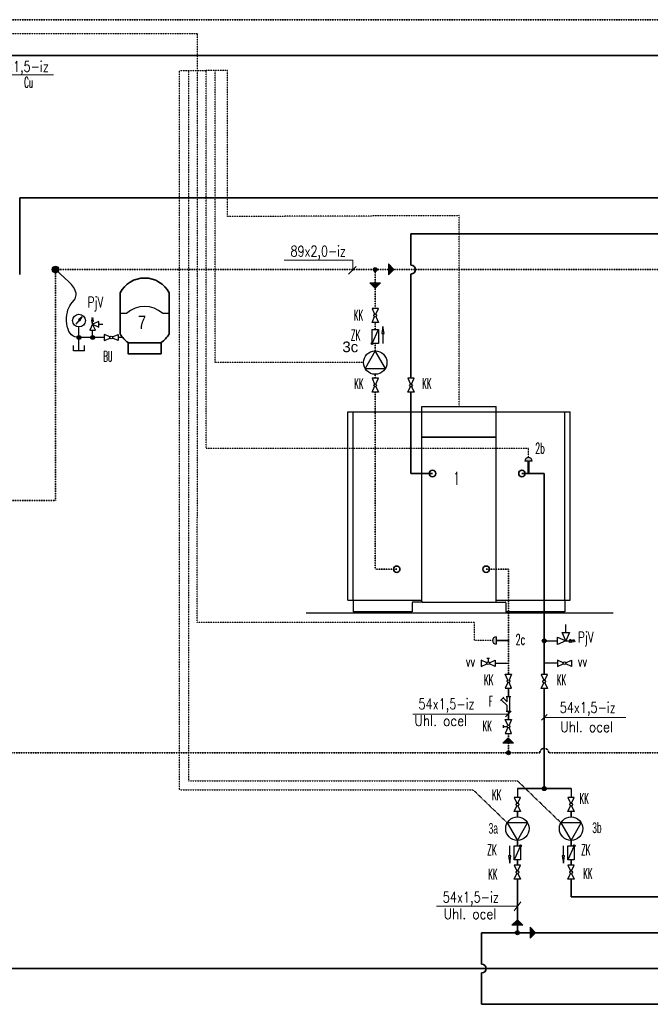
# Model space of a CAD drawing. Header units: millimetres. Extents: x -98431657 to -98227415, y -465497820 to -465456067.
# Tile 31 of 62: x -98403650 to -98400676, y -465490765 to -465486121. Entities that reach past the tile are written whole.
import ezdxf

# ---------------------------------------------------------------- set-up
doc = ezdxf.new("R2010")
doc.units = ezdxf.units.MM
doc.linetypes.add('Carkovana 0.5x', pattern=[0.14, 0.1, -0.04])
doc.linetypes.add('Teckovana', pattern=[0.06, 0, -0.06])
for name, color, linetype, lineweight in [('Aktivní chlazení', 7, 'Continuous', 25), ('Pasivní chlazení', 7, 'Continuous', 25), ('Standard', 7, 'Continuous', 25), ('WPF 1 - vrt', 7, 'Continuous', 25), ('WPF 2 - vrt', 7, 'Continuous', 25), ('základ', 7, 'Continuous', 25)]:
    doc.layers.add(name, color=color, linetype=linetype, lineweight=lineweight)
doc.styles.add('ARIALNARROW', font='ARIALN.TTF')
doc.styles.add('ROMANS', font='romans__.ttf')

msp = doc.modelspace()

# ---------------------------------------------------------------- hatches: boundary and pattern name
at = {"layer": 'Standard', "linetype": 'Continuous', "lineweight": 13, "true_color": 0x000000}
for points in [[(-98401910.9, -465487273.1), (-98401885.3, -465487298.7), (-98401910.9, -465487298.7)], [(-98401910.9, -465487324.4), (-98401910.9, -465487298.7), (-98401885.3, -465487298.7)]]:
    msp.add_hatch(color=18, dxfattribs=at).paths.add_polyline_path(points, flags=16)
for points in [[(-98401999.9, -465487362.1), (-98401974.3, -465487387.8), (-98401974.3, -465487362.1)], [(-98401948.7, -465487362.1), (-98401974.3, -465487362.1), (-98401974.3, -465487387.8)], [(-98401372.6, -465489532.9), (-98401347, -465489532.9), (-98401347, -465489507.2)], [(-98401321.3, -465489532.9), (-98401347, -465489507.2), (-98401347, -465489532.9)], [(-98401328.8, -465490391.7), (-98401303.2, -465490391.7), (-98401303.2, -465490366.1)], [(-98401277.6, -465490391.7), (-98401303.2, -465490366.1), (-98401303.2, -465490391.7)], [(-98401243, -465490401.6), (-98401243, -465490427.2), (-98401217.4, -465490427.2)], [(-98401243, -465490452.8), (-98401217.4, -465490427.2), (-98401243, -465490427.2)]]:
    msp.add_hatch(color=18, dxfattribs=at).paths.add_polyline_path(points)
at = {"layer": 'WPF 1 - vrt', "true_color": 0x000000}
for points in [[(-98403480.9, -465487283.7), (-98403481.7, -465487283.6), (-98403482.5, -465487283.7), (-98403483.3, -465487283.7), (-98403484.1, -465487283.8), (-98403484.9, -465487284), (-98403485.6, -465487284.1), (-98403486.4, -465487284.4), (-98403487.2, -465487284.6), (-98403487.9, -465487284.9), (-98403488.6, -465487285.2), (-98403489.3, -465487285.6), (-98403490, -465487286), (-98403490.7, -465487286.5), (-98403491.3, -465487286.9), (-98403491.9, -465487287.4), (-98403492.5, -465487288), (-98403493.1, -465487288.5), (-98403493.6, -465487289.1), (-98403494.1, -465487289.7), (-98403494.6, -465487290.4), (-98403495, -465487291), (-98403495.4, -465487291.7), (-98403495.8, -465487292.4), (-98403496.1, -465487293.1), (-98403496.4, -465487293.9), (-98403496.7, -465487294.6), (-98403496.9, -465487295.4), (-98403497.1, -465487296.2), (-98403497.2, -465487296.9), (-98403497.3, -465487297.7), (-98403497.4, -465487298.5), (-98403497.4, -465487299.3), (-98403497.4, -465487300.1), (-98403497.3, -465487300.9), (-98403497.2, -465487301.7), (-98403497.1, -465487302.5), (-98403496.9, -465487303.3), (-98403496.7, -465487304), (-98403496.4, -465487304.8), (-98403496.1, -465487305.5), (-98403495.8, -465487306.2), (-98403495.4, -465487306.9), (-98403495, -465487307.6), (-98403494.6, -465487308.3), (-98403494.1, -465487308.9), (-98403493.6, -465487309.5), (-98403493.1, -465487310.1), (-98403492.5, -465487310.7), (-98403491.9, -465487311.2), (-98403491.3, -465487311.7), (-98403490.7, -465487312.2), (-98403490, -465487312.6), (-98403489.3, -465487313), (-98403488.6, -465487313.4), (-98403487.9, -465487313.7), (-98403487.2, -465487314), (-98403486.4, -465487314.3), (-98403485.6, -465487314.5), (-98403484.9, -465487314.7), (-98403484.1, -465487314.8), (-98403483.3, -465487314.9), (-98403482.5, -465487315), (-98403481.7, -465487315), (-98403480.9, -465487315), (-98403480.1, -465487314.9), (-98403479.3, -465487314.8), (-98403478.6, -465487314.7), (-98403477.8, -465487314.5), (-98403477, -465487314.3), (-98403476.3, -465487314), (-98403475.5, -465487313.7), (-98403474.8, -465487313.4), (-98403474.1, -465487313), (-98403473.4, -465487312.6), (-98403472.8, -465487312.2), (-98403472.1, -465487311.7), (-98403471.5, -465487311.2), (-98403470.9, -465487310.7), (-98403470.4, -465487310.1), (-98403469.8, -465487309.5), (-98403469.3, -465487308.9), (-98403468.8, -465487308.3), (-98403468.4, -465487307.6), (-98403468, -465487306.9), (-98403467.6, -465487306.2), (-98403467.3, -465487305.5), (-98403467, -465487304.8), (-98403466.8, -465487304), (-98403466.5, -465487303.3), (-98403466.4, -465487302.5), (-98403466.2, -465487301.7), (-98403466.1, -465487300.9), (-98403466.1, -465487300.1), (-98403466, -465487299.3), (-98403466.1, -465487298.5), (-98403466.1, -465487297.7), (-98403466.2, -465487296.9), (-98403466.4, -465487296.2), (-98403466.5, -465487295.4), (-98403466.8, -465487294.6), (-98403467, -465487293.9), (-98403467.3, -465487293.1), (-98403467.6, -465487292.4), (-98403468, -465487291.7), (-98403468.4, -465487291), (-98403468.8, -465487290.4), (-98403469.3, -465487289.7), (-98403469.8, -465487289.1), (-98403470.4, -465487288.5), (-98403470.9, -465487288), (-98403471.5, -465487287.4), (-98403472.1, -465487286.9), (-98403472.8, -465487286.5), (-98403473.4, -465487286), (-98403474.1, -465487285.6), (-98403474.8, -465487285.2), (-98403475.5, -465487284.9), (-98403476.3, -465487284.6), (-98403477, -465487284.4), (-98403477.8, -465487284.1), (-98403478.6, -465487284), (-98403479.3, -465487283.8), (-98403480.1, -465487283.7)], [(-98403480.9, -465487283.7), (-98403481.7, -465487283.6), (-98403482.5, -465487283.7), (-98403483.3, -465487283.7), (-98403484.1, -465487283.8), (-98403484.9, -465487284), (-98403485.6, -465487284.1), (-98403486.4, -465487284.4), (-98403487.2, -465487284.6), (-98403487.9, -465487284.9), (-98403488.6, -465487285.2), (-98403489.3, -465487285.6), (-98403490, -465487286), (-98403490.7, -465487286.5), (-98403491.3, -465487286.9), (-98403491.9, -465487287.4), (-98403492.5, -465487288), (-98403493.1, -465487288.5), (-98403493.6, -465487289.1), (-98403494.1, -465487289.7), (-98403494.6, -465487290.4), (-98403495, -465487291), (-98403495.4, -465487291.7), (-98403495.8, -465487292.4), (-98403496.1, -465487293.1), (-98403496.4, -465487293.9), (-98403496.7, -465487294.6), (-98403496.9, -465487295.4), (-98403497.1, -465487296.2), (-98403497.2, -465487296.9), (-98403497.3, -465487297.7), (-98403497.4, -465487298.5), (-98403497.4, -465487299.3), (-98403497.4, -465487300.1), (-98403497.3, -465487300.9), (-98403497.2, -465487301.7), (-98403497.1, -465487302.5), (-98403496.9, -465487303.3), (-98403496.7, -465487304), (-98403496.4, -465487304.8), (-98403496.1, -465487305.5), (-98403495.8, -465487306.2), (-98403495.4, -465487306.9), (-98403495, -465487307.6), (-98403494.6, -465487308.3), (-98403494.1, -465487308.9), (-98403493.6, -465487309.5), (-98403493.1, -465487310.1), (-98403492.5, -465487310.7), (-98403491.9, -465487311.2), (-98403491.3, -465487311.7), (-98403490.7, -465487312.2), (-98403490, -465487312.6), (-98403489.3, -465487313), (-98403488.6, -465487313.4), (-98403487.9, -465487313.7), (-98403487.2, -465487314), (-98403486.4, -465487314.3), (-98403485.6, -465487314.5), (-98403484.9, -465487314.7), (-98403484.1, -465487314.8), (-98403483.3, -465487314.9), (-98403482.5, -465487315), (-98403481.7, -465487315), (-98403480.9, -465487315), (-98403480.1, -465487314.9), (-98403479.3, -465487314.8), (-98403478.6, -465487314.7), (-98403477.8, -465487314.5), (-98403477, -465487314.3), (-98403476.3, -465487314), (-98403475.5, -465487313.7), (-98403474.8, -465487313.4), (-98403474.1, -465487313), (-98403473.4, -465487312.6), (-98403472.8, -465487312.2), (-98403472.1, -465487311.7), (-98403471.5, -465487311.2), (-98403470.9, -465487310.7), (-98403470.4, -465487310.1), (-98403469.8, -465487309.5), (-98403469.3, -465487308.9), (-98403468.8, -465487308.3), (-98403468.4, -465487307.6), (-98403468, -465487306.9), (-98403467.6, -465487306.2), (-98403467.3, -465487305.5), (-98403467, -465487304.8), (-98403466.8, -465487304), (-98403466.5, -465487303.3), (-98403466.4, -465487302.5), (-98403466.2, -465487301.7), (-98403466.1, -465487300.9), (-98403466.1, -465487300.1), (-98403466, -465487299.3), (-98403466.1, -465487298.5), (-98403466.1, -465487297.7), (-98403466.2, -465487296.9), (-98403466.4, -465487296.2), (-98403466.5, -465487295.4), (-98403466.8, -465487294.6), (-98403467, -465487293.9), (-98403467.3, -465487293.1), (-98403467.6, -465487292.4), (-98403468, -465487291.7), (-98403468.4, -465487291), (-98403468.8, -465487290.4), (-98403469.3, -465487289.7), (-98403469.8, -465487289.1), (-98403470.4, -465487288.5), (-98403470.9, -465487288), (-98403471.5, -465487287.4), (-98403472.1, -465487286.9), (-98403472.8, -465487286.5), (-98403473.4, -465487286), (-98403474.1, -465487285.6), (-98403474.8, -465487285.2), (-98403475.5, -465487284.9), (-98403476.3, -465487284.6), (-98403477, -465487284.4), (-98403477.8, -465487284.1), (-98403478.6, -465487284), (-98403479.3, -465487283.8), (-98403480.1, -465487283.7)], [(-98403361.7, -465487619.8), (-98403361.9, -465487617.9), (-98403362.4, -465487616.1), (-98403363.3, -465487614.5), (-98403364.5, -465487613.1), (-98403366, -465487611.9), (-98403367.7, -465487611.1), (-98403369.5, -465487610.7), (-98403371.3, -465487610.6), (-98403373.2, -465487610.8), (-98403374.9, -465487611.5), (-98403376.5, -465487612.5), (-98403377.9, -465487613.8), (-98403378.9, -465487615.3), (-98403379.7, -465487617), (-98403380.1, -465487618.8), (-98403380.1, -465487620.7), (-98403379.7, -465487622.5), (-98403378.9, -465487624.2), (-98403377.9, -465487625.8), (-98403376.5, -465487627.1), (-98403374.9, -465487628), (-98403373.2, -465487628.7), (-98403371.3, -465487629), (-98403369.5, -465487628.9), (-98403367.7, -465487628.4), (-98403366, -465487627.6), (-98403364.5, -465487626.4), (-98403363.3, -465487625), (-98403362.4, -465487623.4), (-98403361.9, -465487621.6)], [(-98403297.2, -465487619.8), (-98403297.3, -465487617.9), (-98403297.9, -465487616.1), (-98403298.8, -465487614.5), (-98403300, -465487613.1), (-98403301.5, -465487611.9), (-98403303.2, -465487611.1), (-98403305, -465487610.7), (-98403306.8, -465487610.6), (-98403308.7, -465487610.8), (-98403310.4, -465487611.5), (-98403312, -465487612.5), (-98403313.4, -465487613.8), (-98403314.4, -465487615.3), (-98403315.2, -465487617), (-98403315.5, -465487618.8), (-98403315.5, -465487620.7), (-98403315.2, -465487622.5), (-98403314.4, -465487624.2), (-98403313.4, -465487625.8), (-98403312, -465487627.1), (-98403310.4, -465487628), (-98403308.7, -465487628.7), (-98403306.8, -465487629), (-98403305, -465487628.9), (-98403303.2, -465487628.4), (-98403301.5, -465487627.6), (-98403300, -465487626.4), (-98403298.8, -465487625), (-98403297.9, -465487623.4), (-98403297.3, -465487621.6)], [(-98401983.9, -465487648.6), (-98401984, -465487647.7), (-98401984.3, -465487646.8), (-98401984.7, -465487646), (-98401985.4, -465487645.3), (-98401986.1, -465487644.7), (-98401986.9, -465487644.3), (-98401987.8, -465487644.1), (-98401988.8, -465487644), (-98401989.7, -465487644.2), (-98401990.6, -465487644.5), (-98401991.3, -465487645), (-98401992, -465487645.6), (-98401992.6, -465487646.4), (-98401992.9, -465487647.3), (-98401993.1, -465487648.2), (-98401993.1, -465487649.1), (-98401992.9, -465487650), (-98401992.6, -465487650.9), (-98401992, -465487651.6), (-98401991.3, -465487652.3), (-98401990.6, -465487652.8), (-98401989.7, -465487653.1), (-98401988.8, -465487653.2), (-98401987.8, -465487653.2), (-98401986.9, -465487653), (-98401986.1, -465487652.5), (-98401985.4, -465487652), (-98401984.7, -465487651.3), (-98401984.3, -465487650.4), (-98401984, -465487649.6)], [(-98401167.4, -465489050.4), (-98401167.6, -465489048.6), (-98401168.2, -465489046.8), (-98401169.1, -465489045.2), (-98401170.3, -465489043.7), (-98401171.8, -465489042.6), (-98401173.4, -465489041.8), (-98401175.2, -465489041.3), (-98401177.1, -465489041.2), (-98401178.9, -465489041.5), (-98401180.7, -465489042.1), (-98401182.3, -465489043.1), (-98401183.6, -465489044.4), (-98401184.7, -465489045.9), (-98401185.4, -465489047.7), (-98401185.8, -465489049.5), (-98401185.8, -465489051.4), (-98401185.4, -465489053.2), (-98401184.7, -465489054.9), (-98401183.6, -465489056.4), (-98401182.3, -465489057.7), (-98401180.7, -465489058.7), (-98401178.9, -465489059.3), (-98401177.1, -465489059.6), (-98401175.2, -465489059.5), (-98401173.4, -465489059.1), (-98401171.8, -465489058.2), (-98401170.3, -465489057.1), (-98401169.1, -465489055.7), (-98401168.2, -465489054.1), (-98401167.6, -465489052.3)], [(-98401336.2, -465489578.7), (-98401336.3, -465489576.8), (-98401336.9, -465489575.1), (-98401337.8, -465489573.4), (-98401339, -465489572), (-98401340.5, -465489570.9), (-98401342.2, -465489570), (-98401344, -465489569.6), (-98401345.8, -465489569.5), (-98401347.7, -465489569.8), (-98401349.4, -465489570.4), (-98401351, -465489571.4), (-98401352.4, -465489572.7), (-98401353.4, -465489574.2), (-98401354.2, -465489575.9), (-98401354.5, -465489577.8), (-98401354.5, -465489579.6), (-98401354.2, -465489581.4), (-98401353.4, -465489583.2), (-98401352.4, -465489584.7), (-98401351, -465489586), (-98401349.4, -465489587), (-98401347.7, -465489587.6), (-98401345.8, -465489587.9), (-98401344, -465489587.8), (-98401342.2, -465489587.3), (-98401340.5, -465489586.5), (-98401339, -465489585.4), (-98401337.8, -465489584), (-98401336.9, -465489582.3), (-98401336.3, -465489580.5)], [(-98401167.4, -465489747.5), (-98401167.6, -465489745.6), (-98401168.2, -465489743.8), (-98401169.1, -465489742.2), (-98401170.3, -465489740.8), (-98401171.8, -465489739.7), (-98401173.4, -465489738.8), (-98401175.2, -465489738.4), (-98401177.1, -465489738.3), (-98401178.9, -465489738.6), (-98401180.7, -465489739.2), (-98401182.3, -465489740.2), (-98401183.6, -465489741.5), (-98401184.7, -465489743), (-98401185.4, -465489744.7), (-98401185.8, -465489746.5), (-98401185.8, -465489748.4), (-98401185.4, -465489750.2), (-98401184.7, -465489751.9), (-98401183.6, -465489753.5), (-98401182.3, -465489754.8), (-98401180.7, -465489755.7), (-98401178.9, -465489756.4), (-98401177.1, -465489756.7), (-98401175.2, -465489756.6), (-98401173.4, -465489756.1), (-98401171.8, -465489755.3), (-98401170.3, -465489754.2), (-98401169.1, -465489752.7), (-98401168.2, -465489751.1), (-98401167.6, -465489749.3)], [(-98401283.8, -465490016.9), (-98401283.9, -465490016), (-98401284.1, -465490015.1), (-98401284.6, -465490014.3), (-98401285.2, -465490013.6), (-98401285.9, -465490013), (-98401286.8, -465490012.6), (-98401287.7, -465490012.3), (-98401288.6, -465490012.3), (-98401289.5, -465490012.4), (-98401290.4, -465490012.8), (-98401291.2, -465490013.3), (-98401291.9, -465490013.9), (-98401292.4, -465490014.7), (-98401292.8, -465490015.5), (-98401293, -465490016.4), (-98401293, -465490017.4), (-98401292.8, -465490018.3), (-98401292.4, -465490019.1), (-98401291.9, -465490019.9), (-98401291.2, -465490020.5), (-98401290.4, -465490021), (-98401289.5, -465490021.4), (-98401288.6, -465490021.5), (-98401287.7, -465490021.4), (-98401286.8, -465490021.2), (-98401285.9, -465490020.8), (-98401285.2, -465490020.2), (-98401284.6, -465490019.5), (-98401284.1, -465490018.7), (-98401283.9, -465490017.8)], [(-98401030.6, -465490016.9), (-98401030.7, -465490016), (-98401031, -465490015.1), (-98401031.5, -465490014.3), (-98401032.1, -465490013.6), (-98401032.8, -465490013), (-98401033.7, -465490012.6), (-98401034.6, -465490012.3), (-98401035.5, -465490012.3), (-98401036.4, -465490012.4), (-98401037.3, -465490012.8), (-98401038.1, -465490013.3), (-98401038.8, -465490013.9), (-98401039.3, -465490014.7), (-98401039.7, -465490015.5), (-98401039.8, -465490016.4), (-98401039.8, -465490017.4), (-98401039.7, -465490018.3), (-98401039.3, -465490019.1), (-98401038.8, -465490019.9), (-98401038.1, -465490020.5), (-98401037.3, -465490021), (-98401036.4, -465490021.4), (-98401035.5, -465490021.5), (-98401034.6, -465490021.4), (-98401033.7, -465490021.2), (-98401032.8, -465490020.8), (-98401032.1, -465490020.2), (-98401031.5, -465490019.5), (-98401031, -465490018.7), (-98401030.7, -465490017.8)]]:
    msp.add_hatch(color=18, dxfattribs=at).paths.add_polyline_path(points)
at = {"layer": 'WPF 1 - vrt', "true_color": 0xe8e8e8}
for points in [[(-98401268.4, -465488203.4), (-98401252.7, -465488203.4), (-98401252.7, -465488261.1), (-98401249, -465488261.1), (-98401249, -465488203.4), (-98401233.3, -465488203.4), (-98401233.4, -465488201.6), (-98401233.6, -465488199.9), (-98401234.1, -465488198.2), (-98401234.7, -465488196.5), (-98401235.5, -465488194.9), (-98401236.4, -465488193.4), (-98401237.5, -465488192), (-98401238.7, -465488190.7), (-98401240.1, -465488189.5), (-98401241.6, -465488188.5), (-98401243.1, -465488187.7), (-98401244.7, -465488186.9), (-98401246.4, -465488186.4), (-98401248.2, -465488186.1), (-98401250, -465488185.9), (-98401251.7, -465488185.9), (-98401253.5, -465488186.1), (-98401255.2, -465488186.4), (-98401256.9, -465488186.9), (-98401258.6, -465488187.7), (-98401260.1, -465488188.5), (-98401261.6, -465488189.5), (-98401262.9, -465488190.7), (-98401264.2, -465488192), (-98401265.3, -465488193.4), (-98401266.2, -465488194.9), (-98401267, -465488196.5), (-98401267.6, -465488198.2), (-98401268.1, -465488199.9), (-98401268.3, -465488201.6)], [(-98401403.1, -465489066.5), (-98401403.1, -465489050.9), (-98401345.4, -465489050.9), (-98401345.4, -465489047.1), (-98401403.1, -465489047.1), (-98401403.1, -465489031.4), (-98401404.9, -465489031.5), (-98401406.6, -465489031.8), (-98401408.3, -465489032.2), (-98401410, -465489032.8), (-98401411.6, -465489033.6), (-98401413.1, -465489034.5), (-98401414.5, -465489035.6), (-98401415.8, -465489036.9), (-98401417, -465489038.2), (-98401418, -465489039.7), (-98401418.9, -465489041.2), (-98401419.6, -465489042.9), (-98401420.1, -465489044.6), (-98401420.4, -465489046.3), (-98401420.6, -465489048.1), (-98401420.6, -465489049.9), (-98401420.4, -465489051.6), (-98401420.1, -465489053.4), (-98401419.6, -465489055.1), (-98401418.9, -465489056.7), (-98401418, -465489058.3), (-98401417, -465489059.7), (-98401415.8, -465489061.1), (-98401414.5, -465489062.3), (-98401413.1, -465489063.4), (-98401411.6, -465489064.3), (-98401410, -465489065.1), (-98401408.3, -465489065.7), (-98401406.6, -465489066.2), (-98401404.9, -465489066.4)]]:
    msp.add_hatch(color=254, dxfattribs=at).paths.add_polyline_path(points)
at = {"layer": 'WPF 2 - vrt', "true_color": 0x000000}
for points in [[(-98401964.5, -465487299.3), (-98401964.7, -465487297.5), (-98401965.2, -465487295.7), (-98401966.2, -465487294.1), (-98401967.4, -465487292.6), (-98401968.8, -465487291.5), (-98401970.5, -465487290.7), (-98401972.3, -465487290.2), (-98401974.2, -465487290.1), (-98401976, -465487290.4), (-98401977.8, -465487291), (-98401979.4, -465487292), (-98401980.7, -465487293.3), (-98401981.8, -465487294.8), (-98401982.5, -465487296.6), (-98401982.9, -465487298.4), (-98401982.9, -465487300.3), (-98401982.5, -465487302.1), (-98401981.8, -465487303.8), (-98401980.7, -465487305.3), (-98401979.4, -465487306.6), (-98401977.8, -465487307.6), (-98401976, -465487308.2), (-98401974.2, -465487308.5), (-98401972.3, -465487308.4), (-98401970.5, -465487308), (-98401968.8, -465487307.1), (-98401967.4, -465487306), (-98401966.2, -465487304.6), (-98401965.2, -465487303), (-98401964.7, -465487301.2)], [(-98401294, -465490427.2), (-98401294.2, -465490425.3), (-98401294.7, -465490423.6), (-98401295.6, -465490421.9), (-98401296.8, -465490420.5), (-98401298.3, -465490419.4), (-98401300, -465490418.5), (-98401301.8, -465490418.1), (-98401303.7, -465490418), (-98401305.5, -465490418.3), (-98401307.2, -465490418.9), (-98401308.8, -465490419.9), (-98401310.2, -465490421.2), (-98401311.2, -465490422.7), (-98401312, -465490424.4), (-98401312.4, -465490426.3), (-98401312.4, -465490428.1), (-98401312, -465490429.9), (-98401311.2, -465490431.7), (-98401310.2, -465490433.2), (-98401308.8, -465490434.5), (-98401307.2, -465490435.5), (-98401305.5, -465490436.1), (-98401303.7, -465490436.4), (-98401301.8, -465490436.3), (-98401300, -465490435.8), (-98401298.3, -465490435), (-98401296.8, -465490433.9), (-98401295.6, -465490432.5), (-98401294.7, -465490430.8), (-98401294.2, -465490429)]]:
    msp.add_hatch(color=18, dxfattribs=at).paths.add_polyline_path(points)

# ---------------------------------------------------------------- linework, layer by layer
at = {"color": 0, "linetype": 'Continuous', "lineweight": 13}
for p, q in [((-98403491.4, -465486381.2), (-98403819.8, -465486381.2)), ((-98402080.1, -465487255.3), (-98402402.5, -465487255.3)), ((-98402063.5, -465487284.6), (-98402100.1, -465487321.2)), ((-98402080.1, -465487255.3), (-98402080.1, -465487305.5)), ((-98401885.3, -465487298.7), (-98401910.9, -465487273.1)), ((-98401910.9, -465487273.1), (-98401910.9, -465487298.7)), ((-98401885.3, -465487298.7), (-98401910.9, -465487324.4)), ((-98401910.9, -465487324.4), (-98401910.9, -465487298.7)), ((-98401974.3, -465487387.8), (-98401999.9, -465487362.1)), ((-98401999.9, -465487362.1), (-98401974.3, -465487362.1)), ((-98401974.3, -465487387.8), (-98401948.7, -465487362.1)), ((-98401948.7, -465487362.1), (-98401974.3, -465487362.1)), ((-98401345.4, -465489395.6), (-98401797, -465489395.6)), ((-98401358.6, -465489408.9), (-98401332.1, -465489382.4)), ((-98401189.9, -465489425.1), (-98401163.4, -465489398.6)), ((-98400791.3, -465489411.9), (-98401176.6, -465489411.9)), ((-98401347, -465489507.2), (-98401372.6, -465489532.9)), ((-98401347, -465489507.2), (-98401321.3, -465489532.9)), ((-98401372.6, -465489532.9), (-98401347, -465489532.9)), ((-98401321.3, -465489532.9), (-98401347, -465489532.9)), ((-98401301.7, -465490301.8), (-98401685.2, -465490301.8)), ((-98401287, -465490282.1), (-98401317.9, -465490323.6)), ((-98401303.2, -465490366.1), (-98401328.8, -465490391.7)), ((-98401328.8, -465490391.7), (-98401303.2, -465490391.7)), ((-98401303.2, -465490366.1), (-98401277.6, -465490391.7)), ((-98401277.6, -465490391.7), (-98401303.2, -465490391.7)), ((-98401217.4, -465490427.2), (-98401243, -465490401.6)), ((-98401243, -465490401.6), (-98401243, -465490427.2)), ((-98401217.4, -465490427.2), (-98401243, -465490452.8)), ((-98401243, -465490452.8), (-98401243, -465490427.2))]:
    msp.add_line(p, q, dxfattribs=at)
at = {"layer": 'Aktivní chlazení', "color": 171, "linetype": 'Carkovana 0.5x', "lineweight": 35, "true_color": 0x7070ff}
msp.add_line((-98400347.8, -465486120.9), (-98403798.1, -465486120.9), dxfattribs=at)
at = {"layer": 'Aktivní chlazení', "color": 1, "lineweight": 35}
msp.add_line((-98400073.5, -465486289.7), (-98403798.1, -465486289.7), dxfattribs=at)
at = {"layer": 'WPF 1 - vrt', "linetype": 'Teckovana'}
for p, q in [((-98402812.2, -465486188.4), (-98405091, -465486188.4)), ((-98402812.2, -465486361), (-98402812.2, -465486188.4)), ((-98402897.2, -465489752.7), (-98402897.2, -465486361)), ((-98402897.2, -465486361), (-98402770.6, -465486361)), ((-98402855, -465486361), (-98402855, -465489710.5)), ((-98402812.8, -465488964.6), (-98402812.2, -465486361)), ((-98402770.6, -465488143.7), (-98402770.6, -465486361)), ((-98402671.2, -465486361), (-98402770.6, -465486361)), ((-98402728.5, -465487738.2), (-98402728.5, -465486361)), ((-98402029, -465487738.2), (-98402728.5, -465487738.2)), ((-98401250.8, -465488143.7), (-98402770.6, -465488143.7)), ((-98401250.8, -465488185.9), (-98401250.8, -465488143.7)), ((-98401505, -465488964.6), (-98402812.8, -465488964.3)), ((-98401505, -465489049), (-98401505, -465488964.6)), ((-98401420.6, -465489049), (-98401505, -465489049)), ((-98402855, -465489710.5), (-98401303.2, -465489710.5)), ((-98401097.9, -465489908.7), (-98401303.2, -465489710.5)), ((-98402897.2, -465489752.7), (-98401512.6, -465489752.7)), ((-98401351.1, -465489908.7), (-98401512.6, -465489752.7))]:
    msp.add_line(p, q, dxfattribs=at)
at = {"layer": 'WPF 1 - vrt', "color": 30, "lineweight": 35}
for p, q in [((-98403650.5, -465486961.8), (-98399611.2, -465486961.8)), ((-98403650.5, -465487323.1), (-98403650.5, -465486961.8)), ((-98399611.2, -465487130.6), (-98401805, -465487130.6)), ((-98401805, -465487278.2), (-98401805, -465487130.6)), ((-98401805, -465487812.3), (-98401805, -465487320.4)), ((-98401805, -465488261.1), (-98401805, -465487878.4)), ((-98401703.7, -465488261.1), (-98401805, -465488261.1))]:
    msp.add_line(p, q, dxfattribs=at)
at = {"layer": 'WPF 1 - vrt', "color": 171, "linetype": 'Carkovana 0.5x', "lineweight": 35, "true_color": 0x7070ff}
for p, q in [((-98403481.7, -465487299.3), (-98401973.7, -465487299.3)), ((-98403481.7, -465487299.3), (-98403481.7, -465488388.2)), ((-98401973.7, -465487482.5), (-98401973.7, -465487299.3)), ((-98401973.7, -465487582.8), (-98401973.7, -465487548.5)), ((-98401973.7, -465487683), (-98401973.7, -465487648.6)), ((-98401973.7, -465487812.3), (-98401973.7, -465487793.5)), ((-98401973.7, -465488300.7), (-98401973.7, -465487878.4)), ((-98401973.7, -465488712.8), (-98401973.7, -465488300.7)), ((-98404375.3, -465488388.2), (-98403481.7, -465488388.2)), ((-98401872.5, -465488712.8), (-98401973.7, -465488712.8)), ((-98401450.6, -465488712.8), (-98401345.4, -465488712.8)), ((-98401345.4, -465488856.3), (-98401345.4, -465488712.8)), ((-98401345.4, -465488856.3), (-98401345.4, -465489208.2)), ((-98401345.4, -465489486.8), (-98401345.4, -465489578.7))]:
    msp.add_line(p, q, dxfattribs=at)
at = {"layer": 'WPF 1 - vrt', "color": 0, "lineweight": 35}
for p, q in [((-98403177.1, -465487409.3), (-98403177.1, -465487506.2)), ((-98402945.4, -465487409.3), (-98402945.4, -465487506.2)), ((-98403177.1, -465487506.2), (-98403177.1, -465487603)), ((-98402945.4, -465487506.2), (-98402945.4, -465487603)), ((-98402983.5, -465487644.2), (-98403138.9, -465487644.2))]:
    msp.add_line(p, q, dxfattribs=at)
at = {"layer": 'WPF 1 - vrt'}
for p, q in [((-98403146.7, -465487506.2), (-98403177.1, -465487506.2)), ((-98402945.4, -465487506.2), (-98402975.8, -465487506.2)), ((-98403369.7, -465487538.5), (-98403385.4, -465487557.7)), ((-98403312.3, -465487545.7), (-98403300.8, -465487542.6)), ((-98403306.4, -465487547.3), (-98403312.3, -465487545.7)), ((-98403311.5, -465487539.5), (-98403301.6, -465487536.4)), ((-98403300.8, -465487542.6), (-98403311.5, -465487539.5)), ((-98403310.8, -465487533.3), (-98403302.4, -465487530.2)), ((-98403301.6, -465487536.4), (-98403310.8, -465487533.3)), ((-98403302.4, -465487530.2), (-98403310, -465487527)), ((-98403306.4, -465487557.5), (-98403306.4, -465487547.3)), ((-98403277.9, -465487557.5), (-98403258.1, -465487557.5)), ((-98403370.9, -465487619.8), (-98403370.9, -465487570)), ((-98403306.4, -465487619.8), (-98403306.4, -465487585.9)), ((-98401988.5, -465487648.6), (-98401958.9, -465487582.8)), ((-98401937.3, -465487601), (-98401937.3, -465487648.7)), ((-98403251.4, -465487619.8), (-98403370.9, -465487619.8)), ((-98403370.9, -465487683), (-98403370.9, -465487619.8)), ((-98403164.9, -465487619.8), (-98403185.4, -465487619.8)), ((-98403396.2, -465487683), (-98403396.2, -465487657.7)), ((-98403345.6, -465487683), (-98403396.2, -465487683)), ((-98403345.6, -465487683), (-98403345.6, -465487657.7)), ((-98402102.6, -465488859.1), (-98402102.6, -465487969.8)), ((-98402102.6, -465487969.8), (-98401054.7, -465487969.8)), ((-98402077.3, -465488859.1), (-98402077.3, -465487969.8)), ((-98401753.3, -465487944.5), (-98401404, -465487944.5)), ((-98401753.3, -465488087.9), (-98401753.3, -465487944.5)), ((-98401404, -465488087.9), (-98401404, -465487944.5)), ((-98401080, -465488859.1), (-98401080, -465487969.8)), ((-98401054.7, -465488859.1), (-98401054.7, -465487969.8)), ((-98401753.3, -465488087.9), (-98401404, -465488087.9)), ((-98401753.3, -465488865.9), (-98401753.3, -465488090.5)), ((-98401753.3, -465488090.5), (-98401404, -465488090.5)), ((-98401728, -465488090.5), (-98401728, -465488087.9)), ((-98401429.3, -465488090.5), (-98401429.3, -465488087.9)), ((-98401404, -465488865.9), (-98401404, -465488090.5)), ((-98401252.7, -465488203.4), (-98401268.4, -465488203.4)), ((-98401233.3, -465488203.4), (-98401249, -465488203.4)), ((-98402102.6, -465488859.1), (-98401753.3, -465488859.1)), ((-98402077.3, -465488859.1), (-98402077.3, -465488914)), ((-98401404, -465488859.1), (-98401054.7, -465488859.1)), ((-98401080, -465488859.1), (-98401080, -465488914)), ((-98401799.9, -465488871.8), (-98401799.9, -465488914)), ((-98401749, -465488867.6), (-98401795.7, -465488867.6)), ((-98401751.6, -465488867.6), (-98401405.7, -465488867.6)), ((-98401408.3, -465488867.6), (-98401361.6, -465488867.6)), ((-98401357.3, -465488871.8), (-98401357.3, -465488914)), ((-98402299.4, -465488918.2), (-98400851.9, -465488918.2)), ((-98401799.9, -465488914), (-98402077.3, -465488914)), ((-98402060.4, -465488914), (-98402060.4, -465488918.2)), ((-98402060.4, -465488918.2), (-98401976, -465488918.2)), ((-98401976, -465488914), (-98401976, -465488918.2)), ((-98401080, -465488914), (-98401357.3, -465488914)), ((-98401181.2, -465488914), (-98401181.2, -465488918.2)), ((-98401096.9, -465488918.2), (-98401181.2, -465488918.2)), ((-98401096.9, -465488914), (-98401096.9, -465488918.2)), ((-98401074.5, -465489010.9), (-98401074.5, -465488974.1)), ((-98401403.1, -465489031.4), (-98401403.1, -465489047.1)), ((-98401176.6, -465489050.4), (-98401114, -465489050.4)), ((-98401074.5, -465489050.4), (-98401060.3, -465489050.4)), ((-98401060.3, -465489050.4), (-98401058.1, -465489058.6)), ((-98401058.1, -465489058.6), (-98401053.8, -465489042.7)), ((-98401053.8, -465489042.7), (-98401049.5, -465489057.6)), ((-98401049.5, -465489057.6), (-98401045.1, -465489043.8)), ((-98401045.1, -465489043.8), (-98401040.8, -465489056.5)), ((-98401040.8, -465489056.5), (-98401036.5, -465489044.8)), ((-98401036.5, -465489044.8), (-98401032.2, -465489055.5)), ((-98401403.1, -465489050.9), (-98401403.1, -465489066.5)), ((-98401434.3, -465489133.2), (-98401447.5, -465489133.2)), ((-98401440.9, -465489133.2), (-98401440.9, -465489149.5)), ((-98401440.9, -465489133.2), (-98401440.9, -465489149.5)), ((-98401408, -465489156.2), (-98401345.4, -465489156.2)), ((-98401114, -465489156.2), (-98401176.6, -465489156.2)), ((-98401367.7, -465489316.2), (-98401382.7, -465489331.1)), ((-98401351.7, -465489356.2), (-98401379.7, -465489328.1)), ((-98401351.7, -465489338.2), (-98401370.7, -465489319.2)), ((-98401334.4, -465489314.1), (-98401356.3, -465489314.1)), ((-98401351.7, -465489338.2), (-98401351.7, -465489314.1)), ((-98401339, -465489383), (-98401339, -465489314.1)), ((-98401351.7, -465489383), (-98401351.7, -465489356.2)), ((-98401334.4, -465489383), (-98401356.3, -465489383)), ((-98401368.3, -465489460.5), (-98401368.3, -465489447.4)), ((-98401368.3, -465489453.9), (-98401352, -465489453.9)), ((-98401368.3, -465489453.9), (-98401352, -465489453.9)), ((-98401339.6, -465490064.5), (-98401339.6, -465490016.9)), ((-98401288.4, -465490016.9), (-98401318, -465490082.7)), ((-98401086.5, -465490064.5), (-98401086.5, -465490016.9)), ((-98401035.3, -465490016.9), (-98401064.9, -465490082.7))]:
    msp.add_line(p, q, dxfattribs=at)
at = {"layer": 'WPF 1 - vrt', "color": 1, "lineweight": 35}
for p, q in [((-98401281.8, -465488261.1), (-98401176.6, -465488261.1)), ((-98401176.6, -465488856.3), (-98401176.6, -465488261.1)), ((-98401176.6, -465488856.3), (-98401176.6, -465489209.1)), ((-98401176.6, -465489275.2), (-98401176.6, -465489747.5)), ((-98401303.2, -465489747.5), (-98401176.6, -465489747.5)), ((-98401176.6, -465489747.5), (-98401050.1, -465489747.5)), ((-98401303.2, -465489881), (-98401303.2, -465489855.7)), ((-98401050.1, -465489881), (-98401050.1, -465489855.7)), ((-98401303.2, -465490016.9), (-98401303.2, -465489991.6)), ((-98401050.1, -465490016.9), (-98401050.1, -465489991.6)), ((-98401303.2, -465490108), (-98401303.2, -465490082.7)), ((-98401050.1, -465490108), (-98401050.1, -465490082.7)), ((-98401303.2, -465490174.1), (-98401303.2, -465490427.2)), ((-98401050.1, -465490174.1), (-98401050.1, -465490258.4)), ((-98401050.1, -465490258.4), (-98399025.1, -465490258.4)), ((-98401471.9, -465490427.2), (-98401471.9, -465490574.8)), ((-98401303.2, -465490427.2), (-98401471.9, -465490427.2)), ((-98398856.3, -465490595.9), (-98407154.7, -465490595.9)), ((-98401471.9, -465490617), (-98401471.9, -465490764.7)), ((-98401471.9, -465490764.7), (-98397877.9, -465490764.7))]:
    msp.add_line(p, q, dxfattribs=at)
at = {"layer": 'WPF 1 - vrt', "color": 171, "lineweight": 35, "true_color": 0x7070ff}
for p, q in [((-98401345.4, -465489274.2), (-98401345.4, -465489314.1)), ((-98401345.4, -465489383), (-98401345.4, -465489420.8))]:
    msp.add_line(p, q, dxfattribs=at)
at = {"layer": 'WPF 1 - vrt', "color": 1}
for p, q in [((-98401303.2, -465489747.5), (-98401303.2, -465489789.7)), ((-98401050.1, -465489747.5), (-98401050.1, -465489789.7))]:
    msp.add_line(p, q, dxfattribs=at)
at = {"layer": 'WPF 1 - vrt', "linetype": 'Continuous'}
msp.add_lwpolyline([(-98403370.9, -465487619.8), (-98403381.4, -465487619), (-98403390.9, -465487616.6), (-98403399.3, -465487612.6), (-98403406.6, -465487607.1), (-98403412.9, -465487600), (-98403418.2, -465487591.2), (-98403422.5, -465487580.8), (-98403425.8, -465487568.6), (-98403428.2, -465487555.1), (-98403429.3, -465487541.1), (-98403429.2, -465487526.8), (-98403427.9, -465487512.6), (-98403425.7, -465487500.5), (-98403422.7, -465487489.4), (-98403418.9, -465487479.4), (-98403414.2, -465487470.6), (-98403408.8, -465487462.9), (-98403395.1, -465487446.1), (-98403389.4, -465487436.8), (-98403387, -465487430.8), (-98403385.4, -465487424.6), (-98403384.7, -465487418.1), (-98403384.9, -465487411.1), (-98403386.6, -465487402.1), (-98403390.5, -465487393.1), (-98403397.2, -465487382.7), (-98403406.9, -465487370.6), (-98403420.1, -465487356.2), (-98403436.9, -465487339.6), (-98403481.7, -465487299.3)], dxfattribs=at)
at = {"layer": 'WPF 1 - vrt'}
for points in [[(-98401971.1, -465487509.6), (-98401958.9, -465487482.5), (-98401988.6, -465487482.5), (-98401976.4, -465487509.6)], [(-98401971.1, -465487521.4), (-98401958.9, -465487548.5), (-98401988.6, -465487548.5), (-98401976.4, -465487521.4)], [(-98403224.3, -465487617.1), (-98403251.4, -465487604.9), (-98403251.4, -465487634.6), (-98403224.3, -465487622.4)], [(-98403212.5, -465487617.1), (-98403185.4, -465487604.9), (-98403185.4, -465487634.6), (-98403212.5, -465487622.4)], [(-98401971.1, -465487839.4), (-98401958.9, -465487812.3), (-98401988.6, -465487812.3), (-98401976.4, -465487839.4)], [(-98401802.3, -465487839.4), (-98401790.1, -465487812.3), (-98401819.8, -465487812.3), (-98401807.6, -465487839.4)], [(-98401971.1, -465487851.3), (-98401958.9, -465487878.4), (-98401988.6, -465487878.4), (-98401976.4, -465487851.3)], [(-98401802.3, -465487851.3), (-98401790.1, -465487878.4), (-98401819.8, -465487878.4), (-98401807.6, -465487851.3)], [(-98401249, -465488203.4), (-98401249, -465488261.1), (-98401252.7, -465488261.1), (-98401252.7, -465488203.4)], [(-98401403.1, -465489047.1), (-98401345.4, -465489047.1), (-98401345.4, -465489050.9), (-98401403.1, -465489050.9)], [(-98401447, -465489153.5), (-98401474.1, -465489141.3), (-98401474.1, -465489171), (-98401447, -465489158.8)], [(-98401435.1, -465489153.5), (-98401408, -465489141.3), (-98401408, -465489171), (-98401435.1, -465489158.8)], [(-98401086.9, -465489153.5), (-98401114, -465489141.3), (-98401114, -465489171), (-98401086.9, -465489158.8)], [(-98401075, -465489153.5), (-98401047.9, -465489141.3), (-98401047.9, -465489171), (-98401075, -465489158.8)], [(-98401348, -465489235.3), (-98401360.2, -465489208.2), (-98401330.5, -465489208.2), (-98401342.7, -465489235.3)], [(-98401174, -465489236.2), (-98401161.8, -465489209.1), (-98401191.5, -465489209.1), (-98401179.3, -465489236.2)], [(-98401348, -465489247.2), (-98401360.2, -465489274.2), (-98401330.5, -465489274.2), (-98401342.7, -465489247.2)], [(-98401174, -465489248.1), (-98401161.8, -465489275.2), (-98401191.5, -465489275.2), (-98401179.3, -465489248.1)], [(-98401348, -465489447.9), (-98401360.2, -465489420.8), (-98401330.5, -465489420.8), (-98401342.7, -465489447.9)], [(-98401348, -465489459.8), (-98401360.2, -465489486.8), (-98401330.5, -465489486.8), (-98401342.7, -465489459.8)], [(-98401300.5, -465489816.8), (-98401288.3, -465489789.7), (-98401318, -465489789.7), (-98401305.9, -465489816.8)], [(-98401047.4, -465489816.8), (-98401035.2, -465489789.7), (-98401064.9, -465489789.7), (-98401052.7, -465489816.8)], [(-98401300.5, -465489828.6), (-98401288.3, -465489855.7), (-98401318, -465489855.7), (-98401305.9, -465489828.6)], [(-98401047.4, -465489828.6), (-98401035.2, -465489855.7), (-98401064.9, -465489855.7), (-98401052.7, -465489828.6)], [(-98401300.5, -465490135.1), (-98401288.3, -465490108), (-98401318, -465490108), (-98401305.9, -465490135.1)], [(-98401047.4, -465490135.1), (-98401035.2, -465490108), (-98401064.9, -465490108), (-98401052.7, -465490135.1)], [(-98401300.5, -465490147), (-98401288.3, -465490174.1), (-98401318, -465490174.1), (-98401305.9, -465490147)], [(-98401047.4, -465490147), (-98401035.2, -465490174.1), (-98401064.9, -465490174.1), (-98401052.7, -465490147)]]:
    msp.add_lwpolyline(points, dxfattribs=at)
for points in [[(-98403372.4, -465487536.2), (-98403367, -465487540.7), (-98403356.3, -465487522.1), (-98403372.4, -465487536.2)], [(-98403306.4, -465487557.5), (-98403319.2, -465487585.9), (-98403293.6, -465487585.9), (-98403306.4, -465487557.5), (-98403277.9, -465487570.3), (-98403277.9, -465487544.7), (-98403306.4, -465487557.5)], [(-98401958.9, -465487648.6), (-98401988.5, -465487648.6), (-98401988.5, -465487582.8), (-98401958.9, -465487582.8), (-98401958.9, -465487648.6)], [(-98401943, -465487601), (-98401931.7, -465487601), (-98401937.3, -465487567.3), (-98401943, -465487601)], [(-98401973.7, -465487683), (-98402021.6, -465487765.9), (-98401925.8, -465487765.9), (-98401973.7, -465487683)], [(-98401074.5, -465489050.4), (-98401114, -465489068.2), (-98401114, -465489032.6), (-98401074.5, -465489050.4), (-98401092.3, -465489010.9), (-98401056.7, -465489010.9), (-98401074.5, -465489050.4)], [(-98401303.2, -465489991.6), (-98401255.3, -465489908.7), (-98401351.1, -465489908.7), (-98401303.2, -465489991.6)], [(-98401050.1, -465489991.6), (-98401002.2, -465489908.7), (-98401097.9, -465489908.7), (-98401050.1, -465489991.6)], [(-98401318, -465490016.9), (-98401288.4, -465490016.9), (-98401288.4, -465490082.7), (-98401318, -465490082.7), (-98401318, -465490016.9)], [(-98401064.9, -465490016.9), (-98401035.3, -465490016.9), (-98401035.3, -465490082.7), (-98401064.9, -465490082.7), (-98401064.9, -465490016.9)], [(-98401334, -465490064.5), (-98401345.2, -465490064.5), (-98401339.6, -465490098.3), (-98401334, -465490064.5)], [(-98401080.8, -465490064.5), (-98401092.1, -465490064.5), (-98401086.5, -465490098.3), (-98401080.8, -465490064.5)]]:
    msp.add_lwpolyline(points, close=True, dxfattribs=at)
at = {"layer": 'WPF 1 - vrt', "color": 0, "lineweight": 35}
msp.add_lwpolyline([(-98402983.5, -465487644.2), (-98402983.5, -465487696.8), (-98403138.9, -465487696.8), (-98403138.9, -465487644.2)], dxfattribs=at)
at = {"layer": 'WPF 1 - vrt'}
for centre, radius in [((-98403481.7, -465487299.3), 15.7), ((-98403481.7, -465487299.3), 15.7), ((-98403370.9, -465487539.9), 30.1), ((-98401973.7, -465487515.5), 6.5), ((-98403370.9, -465487619.8), 9.22), ((-98403306.4, -465487619.8), 9.22), ((-98403218.4, -465487619.8), 6.5), ((-98401988.5, -465487648.6), 4.61), ((-98401973.7, -465487738.2), 55.3), ((-98401973.7, -465487845.3), 6.5), ((-98401805, -465487845.3), 6.5), ((-98401176.6, -465489050.4), 9.22), ((-98401441, -465489156.2), 6.5), ((-98401081, -465489156.2), 6.5), ((-98401345.4, -465489241.2), 6.5), ((-98401176.6, -465489242.2), 6.5), ((-98401345.4, -465489453.8), 6.5), ((-98401345.4, -465489578.7), 9.22), ((-98401176.6, -465489747.5), 9.22), ((-98401303.2, -465489822.7), 6.5), ((-98401050.1, -465489822.7), 6.5), ((-98401303.2, -465489936.3), 55.3), ((-98401050.1, -465489936.3), 55.3), ((-98401288.4, -465490016.9), 4.61), ((-98401035.3, -465490016.9), 4.61), ((-98401303.2, -465490141), 6.5), ((-98401050.1, -465490141), 6.5)]:
    msp.add_circle(centre, radius, dxfattribs=at)
at = {"layer": 'WPF 1 - vrt', "color": 0, "lineweight": 35}
for centre in [(-98401703.7, -465488261.1), (-98401281.8, -465488261.1), (-98401872.5, -465488712.8), (-98401450.6, -465488712.8)]:
    msp.add_circle(centre, 15.3, dxfattribs=at)
at = {"layer": 'WPF 1 - vrt', "color": 30, "lineweight": 35}
msp.add_arc((-98401805, -465487299.3), 21.1, 270, 90, dxfattribs=at)
at = {"layer": 'WPF 1 - vrt', "color": 0, "lineweight": 35}
for centre, radius, start, end in [((-98403061.2, -465487470), 130.8, 27.6522, 152.3478), ((-98403050.7, -465487524.1), 149, 211.9819, 233.6809), ((-98403071.8, -465487524.1), 149, 306.3191, 328.0181)]:
    msp.add_arc(centre, radius, start, end, dxfattribs=at)
at = {"layer": 'WPF 1 - vrt'}
for centre, radius, start, end in [((-98403061.2, -465487601.4), 128, 48.1105, 131.8895), ((-98401250.8, -465488203.4), 17.6, 0, 180), ((-98401795.7, -465488871.8), 4.22, 90, 180), ((-98401751.6, -465488865.9), 1.69, 180, 270), ((-98401405.7, -465488865.9), 1.69, 270, 0), ((-98401361.6, -465488871.8), 4.22, 0, 90), ((-98401403.1, -465489049), 17.6, 90, 270)]:
    msp.add_arc(centre, radius, start, end, dxfattribs=at)
at = {"layer": 'WPF 1 - vrt', "color": 1, "lineweight": 35}
msp.add_arc((-98401471.9, -465490595.9), 21.1, 270, 90, dxfattribs=at)
at = {"layer": 'WPF 2 - vrt', "linetype": 'Teckovana'}
for p, q in [((-98402671.2, -465487049.4), (-98402671.2, -465486361)), ((-98401578.6, -465487045.2), (-98402671.2, -465487049.4)), ((-98401578.6, -465487944.5), (-98401578.6, -465487045.2))]:
    msp.add_line(p, q, dxfattribs=at)
at = {"layer": 'WPF 2 - vrt', "color": 171, "linetype": 'Carkovana 0.5x', "lineweight": 35, "true_color": 0x7070ff}
msp.add_line((-98401973.7, -465487299.3), (-98399948.7, -465487299.3), dxfattribs=at)
at = {"layer": 'WPF 2 - vrt', "color": 1, "lineweight": 35}
msp.add_line((-98399278.2, -465490427.2), (-98401303.2, -465490427.2), dxfattribs=at)
at = {"layer": 'WPF 2 - vrt'}
for centre in [(-98401973.7, -465487299.3), (-98401303.2, -465490427.2)]:
    msp.add_circle(centre, 9.22, dxfattribs=at)
at = {"layer": 'základ', "color": 171, "linetype": 'Carkovana 0.5x', "lineweight": 35, "true_color": 0x7070ff}
for p, q in [((-98406986, -465489578.7), (-98401261, -465489578.7)), ((-98401261, -465489578.7), (-98401197.7, -465489578.7)), ((-98401155.5, -465489578.7), (-98399236, -465489578.7))]:
    msp.add_line(p, q, dxfattribs=at)
msp.add_arc((-98401176.6, -465489578.7), 21.1, 0, 180, dxfattribs=at)

# ---------------------------------------------------------------- texts
at = {"layer": 'Pasivní chlazení', "color": 0, "lineweight": 25, "char_height": 50, "attachment_point": 2, "style": 'ROMANS'}
for s, insert, width in [('\\W0.78;54x1,5-iz', (-98403645.5, -465486316.5), 322.718), ('\\W0.49;Cu', (-98403608.5, -465486391.2), 70.481), ('\\W0.77;89x2,0-iz', (-98402242.6, -465487187.6), 322.488), ('\\W0.78;54x1,5-iz', (-98401637.7, -465489323), 322.718), ('\\W0.78;54x1,5-iz', (-98400971.6, -465489339.6), 322.718), ('\\W0.84;Uhl.\\~ocel', (-98401664.5, -465489401.7), 324.363), ('\\W0.84;Uhl.\\~ocel', (-98400976.8, -465489431.2), 324.363), ('\\W0.78;54x1,5-iz', (-98401522.9, -465490234.1), 322.718), ('\\W0.84;Uhl.\\~ocel', (-98401526.5, -465490312.8), 324.363)]:
    msp.add_mtext(s, dxfattribs=dict(at, insert=insert, width=width))
at = {"layer": 'WPF 1 - vrt', "char_height": 50}
for s, insert, width, attachment_point, style in [('\\W0.49;KK', (-98402073.9, -465487514.3), 70.486, 4, 'ROMANS'), ('\\W1.23;3c', (-98402091.3, -465487664.3), 105.657, 5, 'ARIALNARROW'), ('\\W0.49;KK', (-98402072.8, -465487837.6), 70.486, 4, 'ROMANS'), ('\\W0.49;KK', (-98401752.4, -465487836.6), 70.486, 4, 'ROMANS'), ('\\W0.54;2b', (-98401196.5, -465488141.6), 71.805, 5, 'ROMANS'), ('\\W0.55;2c', (-98401289.2, -465489044.3), 72.104, 5, 'ROMANS'), ('\\W0.64;vv', (-98401546.7, -465489148.5), 74.219, 4, 'ROMANS'), ('\\W0.64;vv', (-98401018, -465489148.5), 74.219, 4, 'ROMANS'), ('\\W0.49;KK', (-98401460.3, -465489234.8), 70.486, 4, 'ROMANS'), ('\\W0.49;KK', (-98401117.4, -465489234.8), 70.486, 4, 'ROMANS'), ('\\W0.49;KK', (-98401467.2, -465489452.2), 70.486, 4, 'ROMANS'), ('\\W0.69;3a', (-98401416.9, -465489935.2), 61.553, 5, 'ARIALNARROW'), ('\\W0.69;3b', (-98400928.1, -465489932.4), 61.553, 5, 'ARIALNARROW')]:
    msp.add_mtext(s, dxfattribs=dict(at, insert=insert, width=width, attachment_point=attachment_point, style=style))
at = {"layer": 'WPF 1 - vrt', "color": 0, "linetype": 'Continuous', "lineweight": 25, "insert": (-98401590.3, -465488283.9), "char_height": 62.5, "width": 41.793, "attachment_point": 5, "style": 'ROMANS'}
msp.add_mtext('\\W0.40;1', dxfattribs=at)
at = {"layer": 'WPF 2 - vrt', "char_height": 50, "attachment_point": 4, "style": 'ROMANS'}
for s, insert, width in [('\\W0.51;ZK', (-98402088.4, -465487608.4), 70.981), ('\\W0.70;PjV', (-98401017.2, -465489042), 110.89), ('\\W0.40;F', (-98401437, -465489335.8), 33.434), ('\\W0.49;KK', (-98401423, -465489776.5), 70.486), ('\\W0.49;KK', (-98401010.3, -465489793.9), 70.486), ('\\W0.51;ZK', (-98401445.3, -465490036.7), 70.981), ('\\W0.51;ZK', (-98401002.8, -465490036.7), 70.981), ('\\W0.49;KK', (-98401440.6, -465490150.8), 70.486), ('\\W0.49;KK', (-98400992.8, -465490147.7), 70.486)]:
    msp.add_mtext(s, dxfattribs=dict(at, insert=insert, width=width))
at = {"layer": 'základ'}
for s, insert, char_height, width, attachment_point, style in [('\\W0.70;PjV', (-98403329.9, -465487462), 50, 110.89, 4, 'ROMANS'), ('\\W0.97;7', (-98403073.6, -465487548), 62.5, 70.048, 5, 'ARIALNARROW'), ('\\W0.46;BU', (-98403255.4, -465487708.6), 50, 69.807, 4, 'ROMANS')]:
    msp.add_mtext(s, dxfattribs=dict(at, insert=insert, char_height=char_height, width=width, attachment_point=attachment_point, style=style))

doc.saveas('drawing.dxf')
